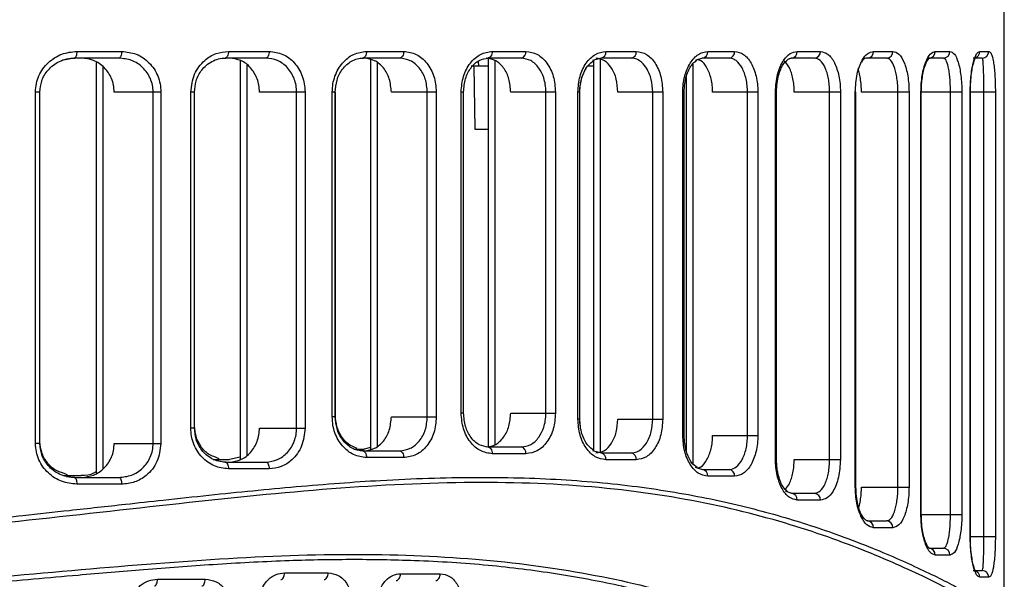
# Model space of a CAD drawing. Header units: millimetres. Extents: x 131 to 438, y 5 to 266.
# Tile 7 of 13: x 220 to 264, y 55 to 79. Entities that reach past the tile are written whole.
import ezdxf

# ---------------------------------------------------------------- set-up
doc = ezdxf.new("R2010")
doc.units = ezdxf.units.MM

msp = doc.modelspace()

# ---------------------------------------------------------------- linework, layer by layer
at = {"color": 7, "linetype": 'Continuous', "lineweight": 25}
for p, q in [((263.959, 53.121), (263.959, 83.181)), ((222.756, 77.681), (222.285, 77.597)), ((224.73, 77.681), (222.756, 77.681)), ((222.87, 77.981), (224.853, 77.981)), ((231.24, 77.681), (229.441, 77.681)), ((229.586, 77.981), (231.393, 77.981)), ((237.172, 77.681), (235.533, 77.681)), ((235.706, 77.981), (237.352, 77.981)), ((242.563, 77.681), (241.077, 77.681)), ((241.098, 77.681), (241.098, 60.466)), ((241.274, 77.981), (242.767, 77.981)), ((246.092, 77.681), (245.718, 77.572)), ((246.055, 77.67), (246.055, 60.211)), ((247.428, 77.681), (246.092, 77.681)), ((246.312, 77.981), (247.655, 77.981)), ((250.581, 77.681), (250.266, 77.575)), ((251.765, 77.681), (250.581, 77.681)), ((250.821, 77.981), (252.011, 77.981)), ((254.527, 77.681), (254.374, 77.62)), ((255.551, 77.681), (254.527, 77.681)), ((254.786, 77.981), (255.814, 77.981)), ((258.742, 77.681), (257.894, 77.681)), ((258.168, 77.981), (259.019, 77.981)), ((261.261, 77.681), (260.616, 77.681)), ((260.902, 77.981), (261.55, 77.981)), ((262.978, 77.681), (262.58, 77.681)), ((262.875, 77.981), (263.274, 77.981)), ((223.733, 77.492), (223.733, 59.307)), ((224.026, 77.297), (224.026, 59.502)), ((230.106, 77.577), (230.106, 59.902)), ((230.398, 77.375), (230.398, 60.104)), ((235.883, 77.612), (235.883, 60.363)), ((236.176, 77.474), (236.176, 60.501)), ((241.098, 77.331), (240.342, 77.331)), ((240.459, 77.331), (240.508, 74.531)), ((240.654, 77.542), (240.659, 77.331)), ((241.391, 77.576), (241.391, 60.571)), ((245.762, 77.331), (245.504, 77.331)), ((245.762, 77.584), (245.762, 60.297)), ((250.156, 77.417), (250.156, 59.736)), ((252.431, 77.331), (252.428, 77.331)), ((249.863, 76.821), (249.863, 60.331)), ((221.039, 60.618), (221.039, 76.181)), ((221.237, 76.181), (221.039, 76.181)), ((221.232, 60.618), (221.232, 76.181)), ((221.237, 60.7), (221.237, 76.181)), ((226.593, 76.181), (224.524, 76.181)), ((226.25, 60.618), (226.25, 76.181)), ((226.593, 76.181), (226.593, 60.618)), ((227.918, 61.298), (227.918, 76.181)), ((228.085, 76.181), (227.918, 76.181)), ((228.081, 61.298), (228.081, 76.181)), ((228.085, 61.408), (228.085, 76.181)), ((232.979, 76.181), (230.96, 76.181)), ((232.606, 61.298), (232.606, 76.181)), ((232.979, 76.181), (232.979, 61.298)), ((234.186, 61.794), (234.186, 76.181)), ((234.324, 76.181), (234.186, 76.181)), ((234.321, 61.794), (234.321, 76.181)), ((234.324, 61.873), (234.324, 76.181)), ((238.796, 76.181), (236.805, 76.181)), ((238.397, 61.794), (238.397, 76.181)), ((238.796, 76.181), (238.796, 61.794)), ((239.894, 61.966), (239.894, 76.181)), ((240.006, 76.181), (239.894, 76.181)), ((240.002, 61.966), (240.002, 76.181)), ((240.006, 61.984), (240.006, 76.181)), ((244.074, 76.181), (242.094, 76.181)), ((243.652, 61.966), (243.652, 76.181)), ((244.074, 76.181), (244.074, 61.966)), ((245.067, 61.7), (245.067, 76.181)), ((245.155, 76.181), (245.067, 76.181)), ((245.152, 61.7), (245.152, 76.181)), ((248.826, 76.181), (246.84, 76.181)), ((248.382, 61.7), (248.382, 76.181)), ((248.826, 76.181), (248.826, 61.7)), ((249.713, 60.972), (249.713, 76.181)), ((249.78, 76.181), (249.713, 76.181)), ((249.777, 60.972), (249.777, 76.181)), ((253.043, 76.181), (251.035, 76.181)), ((252.58, 60.972), (252.58, 76.181)), ((253.043, 76.181), (253.043, 60.972)), ((253.82, 59.914), (253.82, 76.181)), ((253.866, 76.181), (253.82, 76.181)), ((253.866, 59.914), (253.866, 76.181)), ((256.698, 76.181), (254.651, 76.181)), ((256.218, 59.914), (256.218, 76.181)), ((256.698, 76.181), (256.698, 59.914)), ((257.357, 58.691), (257.357, 76.181)), ((257.387, 76.181), (257.357, 76.181)), ((257.387, 58.691), (257.387, 76.181)), ((259.739, 76.181), (257.63, 76.181)), ((259.246, 58.691), (259.246, 76.181)), ((259.739, 76.181), (259.739, 58.691)), ((260.266, 57.481), (260.266, 76.181)), ((262.077, 76.181), (260.266, 76.181)), ((260.283, 57.481), (260.283, 76.181)), ((261.574, 57.481), (261.574, 76.181)), ((262.077, 76.181), (262.077, 57.481)), ((262.449, 56.496), (262.449, 76.181)), ((263.563, 76.181), (262.449, 76.181)), ((262.456, 56.496), (262.456, 76.181)), ((263.052, 56.496), (263.052, 76.181)), ((263.563, 76.181), (263.563, 56.496)), ((240.508, 74.531), (241.101, 74.531)), ((240.002, 61.966), (239.894, 61.966)), ((240.006, 61.984), (240.002, 61.984)), ((242.094, 61.966), (244.074, 61.966)), ((234.321, 61.794), (234.186, 61.794)), ((234.321, 61.873), (234.324, 61.873)), ((236.805, 61.794), (238.796, 61.794)), ((245.152, 61.7), (245.067, 61.7)), ((245.067, 61.675), (245.067, 61.7)), ((245.179, 61.356), (245.155, 61.675)), ((246.84, 61.7), (248.826, 61.7)), ((228.081, 61.298), (227.918, 61.298)), ((228.081, 61.408), (228.085, 61.408)), ((230.96, 61.298), (232.979, 61.298)), ((221.237, 60.7), (221.232, 60.7)), ((249.777, 60.972), (249.713, 60.972)), ((251.035, 60.972), (253.043, 60.972)), ((221.232, 60.618), (221.039, 60.618)), ((224.524, 60.618), (226.593, 60.618)), ((235.137, 60.373), (235.604, 60.373)), ((235.533, 60.294), (237.172, 60.294)), ((235.886, 60.443), (235.604, 60.373)), ((241.077, 60.466), (242.563, 60.466)), ((245.718, 60.31), (246.092, 60.2)), ((246.092, 60.2), (247.428, 60.2)), ((228.905, 59.908), (229.636, 59.908)), ((229.171, 59.936), (228.936, 60.042)), ((229.024, 59.882), (229.441, 59.798)), ((229.441, 59.798), (231.24, 59.798)), ((230.109, 60.012), (229.636, 59.908)), ((237.352, 59.994), (235.706, 59.994)), ((242.767, 60.166), (241.274, 60.166)), ((247.655, 59.9), (246.312, 59.9)), ((253.866, 59.914), (253.82, 59.914)), ((254.651, 59.914), (256.698, 59.914)), ((222.46, 59.226), (222.19, 59.334)), ((231.393, 59.498), (229.586, 59.498)), ((250.265, 59.578), (250.581, 59.472)), ((250.581, 59.472), (251.765, 59.472)), ((222.313, 59.2), (223.067, 59.2)), ((222.407, 59.158), (222.756, 59.118)), ((222.756, 59.118), (224.73, 59.118)), ((252.011, 59.172), (250.821, 59.172)), ((224.853, 58.818), (222.87, 58.818)), ((254.255, 58.522), (254.527, 58.414)), ((257.387, 58.691), (257.357, 58.691)), ((257.63, 58.691), (259.739, 58.691)), ((254.527, 58.414), (255.551, 58.414)), ((255.814, 58.114), (254.786, 58.114)), ((257.894, 57.191), (258.742, 57.191)), ((260.266, 57.481), (262.077, 57.481)), ((259.019, 56.891), (258.168, 56.891)), ((262.449, 56.496), (263.563, 56.496)), ((260.616, 55.981), (261.261, 55.981)), ((261.55, 55.681), (260.902, 55.681)), ((262.58, 54.996), (262.978, 54.996)), ((226.447, 54.615), (228.558, 54.615)), ((232.07, 54.897), (234.001, 54.897)), ((237.21, 54.856), (238.971, 54.856)), ((263.274, 54.696), (262.875, 54.696))]:
    msp.add_line(p, q, dxfattribs=at)
at = {"color": 7, "linetype": 'Continuous', "lineweight": 25, "flags": 128}
for points in [[(222.87, 77.981), (222.868, 77.923), (222.861, 77.866), (222.851, 77.814), (222.837, 77.769), (222.819, 77.732), (222.799, 77.704), (222.778, 77.687), (222.756, 77.681)], [(224.853, 77.981), (224.851, 77.923), (224.844, 77.866), (224.833, 77.814), (224.817, 77.769), (224.798, 77.732), (224.777, 77.704), (224.754, 77.687), (224.73, 77.681)], [(229.586, 77.981), (229.583, 77.923), (229.575, 77.866), (229.561, 77.814), (229.543, 77.769), (229.521, 77.732), (229.496, 77.704), (229.469, 77.687), (229.441, 77.681)], [(231.393, 77.981), (231.39, 77.923), (231.381, 77.866), (231.367, 77.814), (231.348, 77.769), (231.325, 77.732), (231.298, 77.704), (231.27, 77.687), (231.24, 77.681)], [(235.706, 77.981), (235.703, 77.923), (235.693, 77.866), (235.677, 77.814), (235.655, 77.769), (235.629, 77.732), (235.599, 77.704), (235.567, 77.687), (235.533, 77.681)], [(237.352, 77.981), (237.349, 77.923), (237.338, 77.866), (237.322, 77.814), (237.299, 77.769), (237.272, 77.732), (237.241, 77.704), (237.207, 77.687), (237.172, 77.681)], [(241.274, 77.981), (241.271, 77.923), (241.259, 77.866), (241.241, 77.814), (241.217, 77.769), (241.187, 77.732), (241.152, 77.704), (241.115, 77.687), (241.077, 77.681)], [(235.533, 60.294), (235.567, 60.288), (235.599, 60.271), (235.629, 60.243), (235.655, 60.206), (235.677, 60.16), (235.693, 60.108), (235.703, 60.052), (235.706, 59.994)], [(237.172, 60.294), (237.207, 60.288), (237.241, 60.271), (237.272, 60.243), (237.299, 60.206), (237.322, 60.16), (237.338, 60.108), (237.349, 60.052), (237.352, 59.994)], [(241.077, 60.466), (241.115, 60.46), (241.152, 60.443), (241.187, 60.415), (241.217, 60.378), (241.241, 60.333), (241.259, 60.281), (241.271, 60.224), (241.274, 60.166)], [(229.441, 59.798), (229.469, 59.792), (229.496, 59.775), (229.521, 59.747), (229.543, 59.71), (229.561, 59.665), (229.575, 59.613), (229.583, 59.556), (229.586, 59.498)], [(231.24, 59.798), (231.27, 59.792), (231.298, 59.775), (231.325, 59.747), (231.348, 59.71), (231.367, 59.665), (231.381, 59.613), (231.39, 59.556), (231.393, 59.498)], [(222.756, 59.118), (222.778, 59.112), (222.799, 59.095), (222.819, 59.067), (222.837, 59.03), (222.851, 58.984), (222.861, 58.933), (222.868, 58.876), (222.87, 58.818)], [(224.73, 59.118), (224.754, 59.112), (224.777, 59.095), (224.798, 59.067), (224.817, 59.03), (224.833, 58.984), (224.844, 58.933), (224.851, 58.876), (224.853, 58.818)], [(226.308, 54.315), (226.335, 54.321), (226.361, 54.338), (226.385, 54.366), (226.406, 54.403), (226.423, 54.448), (226.436, 54.5), (226.444, 54.557), (226.447, 54.615)], [(228.408, 54.315), (228.437, 54.321), (228.465, 54.338), (228.491, 54.366), (228.514, 54.403), (228.532, 54.448), (228.546, 54.5), (228.555, 54.557), (228.558, 54.615)], [(231.904, 54.597), (231.936, 54.602), (231.967, 54.62), (231.996, 54.647), (232.021, 54.685), (232.042, 54.73), (232.057, 54.782), (232.067, 54.838), (232.07, 54.897)], [(233.825, 54.597), (233.86, 54.602), (233.893, 54.62), (233.923, 54.647), (233.949, 54.685), (233.971, 54.73), (233.988, 54.782), (233.998, 54.838), (234.001, 54.897)], [(237.019, 54.556), (237.057, 54.562), (237.092, 54.579), (237.125, 54.607), (237.154, 54.644), (237.178, 54.69), (237.196, 54.741), (237.206, 54.798), (237.21, 54.856)], [(238.772, 54.556), (238.811, 54.562), (238.848, 54.579), (238.883, 54.607), (238.913, 54.644), (238.938, 54.69), (238.956, 54.741), (238.967, 54.798), (238.971, 54.856)]]:
    msp.add_lwpolyline(points, dxfattribs=at)
at = {"color": 7, "linetype": 'Continuous', "lineweight": 25}
for centre, radius, start, end in [((242.504, 77.941), 0.266, 282.7896, 8.6749), ((246.045, 77.947), 0.27, 280.0385, 7.3571), ((247.386, 77.949), 0.271, 279.072, 6.8354), ((250.547, 77.954), 0.275, 276.9434, 5.5668), ((251.735, 77.957), 0.277, 276.1952, 5.0789), ((254.505, 77.962), 0.282, 274.5512, 3.9224), ((255.531, 77.964), 0.283, 273.9763, 3.4887), ((257.881, 77.969), 0.288, 272.7251, 2.4877), ((258.73, 77.97), 0.29, 272.2942, 2.1237), ((260.609, 77.974), 0.293, 271.3794, 1.3159), ((261.255, 77.976), 0.295, 271.0764, 1.0374), ((262.576, 77.979), 0.299, 287.7722, 0.3656), ((262.976, 77.98), 0.298, 270.298, 0.2949), ((242.504, 60.206), 0.266, 351.3251, 77.2104), ((246.045, 59.934), 0.27, 352.6429, 79.9615), ((247.386, 59.932), 0.271, 353.1646, 80.928), ((250.547, 59.198), 0.275, 354.4332, 83.0566), ((251.735, 59.196), 0.277, 354.9211, 83.8048), ((254.505, 58.133), 0.282, 356.0776, 85.4488), ((255.531, 58.131), 0.283, 356.5113, 86.0237), ((257.881, 56.903), 0.288, 357.5123, 87.2749), ((258.73, 56.902), 0.29, 357.8763, 87.7058), ((260.609, 55.688), 0.293, 358.6841, 88.6206), ((261.255, 55.687), 0.295, 358.9626, 88.9236), ((262.575, 54.697), 0.3, 359.7355, 71.9234), ((262.976, 54.697), 0.298, 359.7051, 89.702)]:
    msp.add_arc(centre, radius, start, end, dxfattribs=at)
for points, knots in [([(221.039, 76.181), (221.046, 76.306), (221.062, 76.553), (221.182, 76.903), (221.362, 77.22), (221.679, 77.577), (222.186, 77.907), (222.642, 77.957), (222.87, 77.981)], [0, 0, 0, 0, 0.126194, 0.250903, 0.374859, 0.501165, 0.750444, 1, 1, 1, 1]), ([(221.232, 76.181), (221.249, 76.347), (221.285, 76.705), (221.591, 77.202), (222.006, 77.511), (222.424, 77.663), (222.657, 77.678), (222.776, 77.686)], [0, 0, 0, 0, 0.199644, 0.431007, 0.697289, 0.844652, 1, 1, 1, 1]), ([(224.524, 76.181), (224.519, 76.283), (224.508, 76.486), (224.416, 76.777), (224.275, 77.041), (224.026, 77.341), (223.621, 77.619), (223.249, 77.66), (223.063, 77.681)], [0, 0, 0, 0, 0.1249408, 0.2505237, 0.3757063, 0.5007861, 0.7499874, 1, 1, 1, 1]), ([(226.25, 76.181), (226.244, 76.283), (226.232, 76.488), (226.136, 76.779), (225.988, 77.045), (225.729, 77.345), (225.306, 77.621), (224.922, 77.661), (224.73, 77.681)], [0, 0, 0, 0, 0.124137, 0.25043, 0.37237, 0.500658, 0.74989, 1, 1, 1, 1]), ([(224.853, 77.981), (225.076, 77.956), (225.519, 77.907), (226.001, 77.572), (226.298, 77.212), (226.464, 76.895), (226.573, 76.547), (226.587, 76.303), (226.593, 76.181)], [0, 0, 0, 0, 0.250028, 0.499207, 0.625057, 0.749492, 0.875038, 1, 1, 1, 1]), ([(227.918, 76.181), (227.952, 76.452), (228.02, 76.994), (228.482, 77.58), (229.026, 77.921), (229.399, 77.961), (229.586, 77.981)], [0, 0, 0, 0, 0.279835, 0.559331, 0.779532, 1, 1, 1, 1]), ([(228.081, 76.181), (228.095, 76.346), (228.127, 76.701), (228.346, 77.101), (228.605, 77.374), (228.856, 77.545), (229.149, 77.664), (229.359, 77.679), (229.467, 77.686)], [0, 0, 0, 0, 0.202722, 0.435479, 0.564525, 0.701464, 0.846898, 1, 1, 1, 1]), ([(230.96, 76.181), (230.955, 76.281), (230.945, 76.48), (230.838, 76.861), (230.591, 77.276), (230.149, 77.616), (229.805, 77.659), (229.632, 77.681)], [0, 0, 0, 0, 0.125306, 0.250886, 0.500262, 0.749666, 1, 1, 1, 1]), ([(232.606, 76.181), (232.601, 76.278), (232.591, 76.474), (232.511, 76.758), (232.383, 77.026), (232.152, 77.332), (231.77, 77.617), (231.417, 77.66), (231.24, 77.681)], [0, 0, 0, 0, 0.120987, 0.244575, 0.371084, 0.500812, 0.749925, 1, 1, 1, 1]), ([(231.393, 77.981), (231.599, 77.955), (232.01, 77.903), (232.537, 77.496), (232.833, 76.998), (232.961, 76.541), (232.973, 76.301), (232.979, 76.181)], [0, 0, 0, 0, 0.2503485, 0.4997553, 0.7491217, 0.8746862, 1, 1, 1, 1]), ([(234.186, 76.181), (234.192, 76.301), (234.204, 76.54), (234.328, 76.996), (234.614, 77.492), (235.12, 77.902), (235.511, 77.955), (235.706, 77.981)], [0, 0, 0, 0, 0.126149, 0.251404, 0.500719, 0.750246, 1, 1, 1, 1]), ([(234.321, 76.181), (234.336, 76.358), (234.367, 76.726), (234.624, 77.225), (234.963, 77.527), (235.294, 77.667), (235.473, 77.68), (235.565, 77.686)], [0, 0, 0, 0, 0.21903, 0.457955, 0.717726, 0.856355, 1, 1, 1, 1]), ([(236.805, 76.181), (236.787, 76.379), (236.751, 76.773), (236.473, 77.269), (236.075, 77.614), (235.759, 77.659), (235.6, 77.681)], [0, 0, 0, 0, 0.249965, 0.499719, 0.749401, 1, 1, 1, 1]), ([(238.397, 76.181), (238.38, 76.377), (238.353, 76.672), (238.199, 77.02), (237.996, 77.325), (237.655, 77.615), (237.333, 77.659), (237.172, 77.681)], [0, 0, 0, 0, 0.2466927, 0.3727515, 0.5003322, 0.7497016, 1, 1, 1, 1]), ([(237.352, 77.981), (237.542, 77.954), (237.921, 77.901), (238.397, 77.488), (238.73, 76.893), (238.774, 76.419), (238.796, 76.181)], [0, 0, 0, 0, 0.250619, 0.50031, 0.750053, 1, 1, 1, 1]), ([(239.894, 76.181), (239.915, 76.418), (239.958, 76.892), (240.282, 77.487), (240.739, 77.901), (241.096, 77.954), (241.274, 77.981)], [0, 0, 0, 0, 0.250516, 0.500168, 0.749972, 1, 1, 1, 1]), ([(240.002, 76.181), (240.02, 76.383), (240.055, 76.786), (240.318, 77.284), (240.687, 77.627), (240.971, 77.666), (241.113, 77.686)], [0, 0, 0, 0, 0.250628, 0.500257, 0.749966, 1, 1, 1, 1]), ([(242.094, 76.181), (242.078, 76.378), (242.046, 76.771), (241.796, 77.266), (241.438, 77.613), (241.15, 77.659), (241.006, 77.681)], [0, 0, 0, 0, 0.249996, 0.499774, 0.749441, 1, 1, 1, 1]), ([(243.652, 76.181), (243.647, 76.294), (243.637, 76.51), (243.543, 76.883), (243.345, 77.279), (242.994, 77.614), (242.706, 77.659), (242.563, 77.681)], [0, 0, 0, 0, 0.143934, 0.275488, 0.500527, 0.752112, 1, 1, 1, 1]), ([(242.767, 77.981), (242.94, 77.954), (243.286, 77.9), (243.716, 77.485), (244.016, 76.89), (244.055, 76.418), (244.074, 76.181)], [0, 0, 0, 0, 0.250582, 0.50026, 0.750025, 1, 1, 1, 1]), ([(245.067, 76.181), (245.086, 76.418), (245.124, 76.891), (245.417, 77.486), (245.829, 77.901), (246.151, 77.954), (246.312, 77.981)], [0, 0, 0, 0, 0.250533, 0.50019, 0.74998, 1, 1, 1, 1]), ([(246.84, 76.181), (246.825, 76.378), (246.797, 76.772), (246.574, 77.267), (246.254, 77.613), (245.997, 77.659), (245.869, 77.681)], [0, 0, 0, 0, 0.249982, 0.499757, 0.749433, 1, 1, 1, 1]), ([(248.382, 76.181), (248.37, 76.368), (248.351, 76.656), (248.235, 77.006), (248.076, 77.321), (247.846, 77.561), (247.602, 77.669), (247.475, 77.678), (247.428, 77.681)], [0, 0, 0, 0, 0.2364277, 0.3648843, 0.4998745, 0.7489339, 0.9073937, 1, 1, 1, 1]), ([(247.655, 77.981), (247.81, 77.954), (248.119, 77.9), (248.505, 77.486), (248.774, 76.891), (248.809, 76.418), (248.826, 76.181)], [0, 0, 0, 0, 0.250589, 0.500277, 0.75004, 1, 1, 1, 1]), ([(249.713, 76.181), (249.717, 76.3), (249.726, 76.538), (249.816, 76.993), (250.024, 77.49), (250.395, 77.901), (250.679, 77.955), (250.821, 77.981)], [0, 0, 0, 0, 0.126162, 0.251437, 0.50077, 0.750259, 1, 1, 1, 1]), ([(252.58, 76.181), (252.577, 76.28), (252.571, 76.478), (252.507, 76.858), (252.357, 77.276), (252.131, 77.55), (251.945, 77.652), (251.838, 77.678), (251.783, 77.68), (251.765, 77.681)], [0, 0, 0, 0, 0.123938, 0.250536, 0.499627, 0.748725, 0.873882, 0.956399, 1, 1, 1, 1]), ([(252.011, 77.981), (252.147, 77.955), (252.418, 77.901), (252.76, 77.491), (252.95, 76.994), (253.032, 76.539), (253.039, 76.3), (253.043, 76.181)], [0, 0, 0, 0, 0.250306, 0.499703, 0.749114, 0.874686, 1, 1, 1, 1]), ([(253.82, 76.181), (253.84, 76.45), (253.878, 76.988), (254.146, 77.578), (254.463, 77.921), (254.678, 77.961), (254.786, 77.981)], [0, 0, 0, 0, 0.2799507, 0.5594257, 0.7796066, 1, 1, 1, 1]), ([(254.353, 77.599), (254.365, 77.612), (254.441, 77.696), (254.513, 77.691), (254.574, 77.686)], [0, 0, 0, 0, 0.153178, 1, 1, 1, 1]), ([(256.218, 76.181), (256.216, 76.281), (256.211, 76.484), (256.17, 76.771), (256.108, 77.036), (255.996, 77.336), (255.812, 77.618), (255.638, 77.66), (255.551, 77.681)], [0, 0, 0, 0, 0.1237488, 0.2504619, 0.3711677, 0.5007347, 0.7499294, 1, 1, 1, 1]), ([(255.814, 77.981), (255.929, 77.955), (256.16, 77.904), (256.403, 77.565), (256.551, 77.205), (256.634, 76.889), (256.688, 76.544), (256.694, 76.302), (256.698, 76.181)], [0, 0, 0, 0, 0.2500113, 0.4991563, 0.6249439, 0.7494725, 0.8750293, 1, 1, 1, 1]), ([(257.357, 76.181), (257.374, 76.455), (257.409, 77.003), (257.639, 77.589), (257.904, 77.923), (258.08, 77.962), (258.168, 77.981)], [0, 0, 0, 0, 0.279826, 0.559323, 0.779515, 1, 1, 1, 1]), ([(257.894, 77.681), (257.82, 77.674), (257.73, 77.666), (257.652, 77.532), (257.638, 77.508)], [0, 0, 0, 0, 0.819182, 1, 1, 1, 1]), ([(259.246, 76.181), (259.244, 76.284), (259.24, 76.493), (259.208, 76.786), (259.16, 77.052), (259.075, 77.351), (258.97, 77.544), (258.85, 77.66), (258.784, 77.673), (258.742, 77.681)], [0, 0, 0, 0, 0.123188, 0.250128, 0.370057, 0.500178, 0.749379, 0.837578, 1, 1, 1, 1]), ([(259.019, 77.981), (259.112, 77.957), (259.297, 77.907), (259.495, 77.577), (259.617, 77.22), (259.685, 76.902), (259.73, 76.551), (259.736, 76.304), (259.739, 76.181)], [0, 0, 0, 0, 0.2499182, 0.4992265, 0.6255559, 0.7495385, 0.8753408, 1, 1, 1, 1]), ([(260.266, 76.181), (260.269, 76.307), (260.275, 76.559), (260.319, 76.914), (260.384, 77.233), (260.497, 77.589), (260.675, 77.911), (260.826, 77.958), (260.902, 77.981)], [0, 0, 0, 0, 0.12611, 0.251007, 0.374815, 0.501351, 0.750428, 1, 1, 1, 1]), ([(260.283, 76.181), (260.285, 76.294), (260.29, 76.519), (260.327, 76.836), (260.381, 77.117), (260.469, 77.425), (260.594, 77.672), (260.643, 77.681), (260.668, 77.686)], [0, 0, 0, 0, 0.122879, 0.245797, 0.370127, 0.494683, 0.745267, 1, 1, 1, 1]), ([(261.574, 76.181), (261.572, 76.288), (261.57, 76.507), (261.55, 76.807), (261.519, 77.076), (261.466, 77.37), (261.402, 77.553), (261.328, 77.662), (261.287, 77.674), (261.261, 77.681)], [0, 0, 0, 0, 0.1223763, 0.2499773, 0.3688734, 0.5002236, 0.7498859, 0.8400243, 1, 1, 1, 1]), ([(261.55, 77.981), (261.617, 77.958), (261.751, 77.911), (261.895, 77.595), (261.985, 77.241), (262.037, 76.921), (262.071, 76.563), (262.075, 76.308), (262.077, 76.181)], [0, 0, 0, 0, 0.249475, 0.499165, 0.626383, 0.749621, 0.87586, 1, 1, 1, 1]), ([(262.449, 76.181), (262.451, 76.313), (262.456, 76.574), (262.488, 76.94), (262.535, 77.261), (262.614, 77.613), (262.732, 77.917), (262.827, 77.96), (262.875, 77.981)], [0, 0, 0, 0, 0.126119, 0.250731, 0.376133, 0.501711, 0.751229, 1, 1, 1, 1]), ([(262.456, 76.181), (262.459, 76.333), (262.465, 76.627), (262.504, 77.008), (262.554, 77.301), (262.612, 77.555), (262.67, 77.677), (262.66, 77.679), (262.659, 77.679)], [0, 0, 0, 0, 0.192919, 0.374378, 0.545856, 0.706668, 0.995189, 1, 1, 1, 1]), ([(263.052, 76.181), (263.052, 76.294), (263.052, 76.527), (263.048, 76.837), (263.043, 77.107), (263.033, 77.392), (263.017, 77.563), (262.999, 77.663), (262.986, 77.674), (262.978, 77.681)], [0, 0, 0, 0, 0.120802, 0.249513, 0.366952, 0.500088, 0.74979, 0.839577, 1, 1, 1, 1]), ([(263.274, 77.981), (263.312, 77.96), (263.387, 77.916), (263.464, 77.617), (263.512, 77.271), (263.54, 76.949), (263.559, 76.582), (263.562, 76.313), (263.563, 76.181)], [0, 0, 0, 0, 0.249619, 0.499314, 0.62784, 0.750004, 0.876904, 1, 1, 1, 1]), ([(245.152, 76.181), (245.157, 76.295), (245.167, 76.519), (245.241, 76.831), (245.349, 77.1), (245.522, 77.393), (245.688, 77.515), (245.795, 77.594)], [0, 0, 0, 0, 0.1839205, 0.3609354, 0.5323093, 0.6979646, 1, 1, 1, 1]), ([(245.155, 76.181), (245.16, 76.293), (245.17, 76.51), (245.251, 76.884), (245.363, 77.094), (245.433, 77.226)], [0, 0, 0, 0, 0.2859223, 0.5545725, 1, 1, 1, 1]), ([(249.777, 76.181), (249.782, 76.308), (249.793, 76.553), (249.869, 76.887), (249.976, 77.162), (250.132, 77.432), (250.267, 77.536), (250.352, 77.6)], [0, 0, 0, 0, 0.199291, 0.386474, 0.56349, 0.729538, 1, 1, 1, 1]), ([(251.035, 76.181), (251.032, 76.28), (251.026, 76.478), (250.959, 76.858), (250.801, 77.266), (250.579, 77.562), (250.424, 77.602), (250.38, 77.614)], [0, 0, 0, 0, 0.147401, 0.295098, 0.588462, 0.881788, 1, 1, 1, 1]), ([(253.866, 76.181), (253.871, 76.313), (253.881, 76.569), (253.952, 76.913), (254.048, 77.19), (254.181, 77.45), (254.289, 77.543), (254.353, 77.599)], [0, 0, 0, 0, 0.2051459, 0.3968673, 0.5770583, 0.7453692, 1, 1, 1, 1]), ([(254.651, 76.181), (254.648, 76.282), (254.643, 76.483), (254.598, 76.771), (254.53, 77.033), (254.411, 77.339), (254.287, 77.476), (254.205, 77.568)], [0, 0, 0, 0, 0.1671775, 0.3351465, 0.5026583, 0.6699555, 1, 1, 1, 1]), ([(257.63, 76.181), (257.628, 76.284), (257.623, 76.49), (257.586, 76.782), (257.536, 77.03), (257.491, 77.157), (257.471, 77.213)], [0, 0, 0, 0, 0.264238, 0.530979, 0.796224, 1, 1, 1, 1]), ([(241.274, 60.166), (241.095, 60.193), (240.738, 60.247), (240.281, 60.661), (239.957, 61.256), (239.915, 61.729), (239.894, 61.966)], [0, 0, 0, 0, 0.250588, 0.500275, 0.750039, 1, 1, 1, 1]), ([(241.113, 60.461), (240.971, 60.481), (240.687, 60.52), (240.318, 60.864), (240.055, 61.362), (240.02, 61.765), (240.002, 61.966)], [0, 0, 0, 0, 0.250398, 0.499959, 0.74978, 1, 1, 1, 1]), ([(241.006, 60.466), (241.15, 60.488), (241.437, 60.534), (241.796, 60.88), (242.045, 61.376), (242.078, 61.769), (242.094, 61.966)], [0, 0, 0, 0, 0.249998, 0.499776, 0.749443, 1, 1, 1, 1]), ([(242.563, 60.466), (242.706, 60.488), (242.994, 60.533), (243.345, 60.868), (243.543, 61.264), (243.637, 61.637), (243.647, 61.853), (243.652, 61.966)], [0, 0, 0, 0, 0.247671, 0.499021, 0.72423, 0.855911, 1, 1, 1, 1]), ([(244.074, 61.966), (244.055, 61.729), (244.016, 61.256), (243.715, 60.661), (243.285, 60.247), (242.94, 60.193), (242.767, 60.166)], [0, 0, 0, 0, 0.250534, 0.50019, 0.74998, 1, 1, 1, 1]), ([(235.706, 59.994), (235.51, 60.02), (235.12, 60.074), (234.613, 60.484), (234.327, 60.981), (234.203, 61.436), (234.192, 61.675), (234.186, 61.794)], [0, 0, 0, 0, 0.250305, 0.499701, 0.749113, 0.874681, 1, 1, 1, 1]), ([(235.565, 60.289), (235.473, 60.295), (235.293, 60.308), (234.962, 60.448), (234.624, 60.751), (234.367, 61.249), (234.336, 61.618), (234.321, 61.794)], [0, 0, 0, 0, 0.144174, 0.282523, 0.542406, 0.781451, 1, 1, 1, 1]), ([(235.288, 60.402), (235.155, 60.454), (234.894, 60.558), (234.582, 60.91), (234.366, 61.359), (234.338, 61.703), (234.324, 61.873)], [0, 0, 0, 0, 0.2591201, 0.5117848, 0.7583995, 1, 1, 1, 1]), ([(235.6, 60.294), (235.758, 60.316), (236.075, 60.36), (236.472, 60.705), (236.75, 61.201), (236.787, 61.596), (236.805, 61.794)], [0, 0, 0, 0, 0.250033, 0.499823, 0.749477, 1, 1, 1, 1]), ([(237.172, 60.294), (237.333, 60.316), (237.654, 60.36), (237.996, 60.649), (238.198, 60.954), (238.353, 61.303), (238.38, 61.598), (238.397, 61.794)], [0, 0, 0, 0, 0.24973, 0.499208, 0.626904, 0.753079, 1, 1, 1, 1]), ([(238.796, 61.794), (238.774, 61.556), (238.73, 61.081), (238.396, 60.485), (237.92, 60.073), (237.541, 60.02), (237.352, 59.994)], [0, 0, 0, 0, 0.250504, 0.500149, 0.749949, 1, 1, 1, 1]), ([(246.312, 59.9), (246.151, 59.927), (245.829, 59.981), (245.416, 60.396), (245.124, 60.991), (245.086, 61.463), (245.067, 61.7)], [0, 0, 0, 0, 0.250582, 0.500261, 0.750026, 1, 1, 1, 1]), ([(245.794, 60.287), (245.687, 60.367), (245.522, 60.489), (245.348, 60.781), (245.24, 61.051), (245.167, 61.363), (245.157, 61.586), (245.152, 61.7)], [0, 0, 0, 0, 0.302079, 0.468243, 0.639315, 0.816789, 1, 1, 1, 1]), ([(245.869, 60.2), (245.997, 60.222), (246.254, 60.267), (246.573, 60.613), (246.796, 61.109), (246.825, 61.503), (246.84, 61.7)], [0, 0, 0, 0, 0.250008, 0.4998, 0.749462, 1, 1, 1, 1]), ([(247.428, 60.2), (247.475, 60.203), (247.602, 60.212), (247.845, 60.32), (248.076, 60.56), (248.235, 60.874), (248.351, 61.225), (248.37, 61.513), (248.382, 61.7)], [0, 0, 0, 0, 0.092619, 0.250502, 0.499678, 0.634803, 0.763379, 1, 1, 1, 1]), ([(248.826, 61.7), (248.809, 61.463), (248.774, 60.989), (248.504, 60.394), (248.119, 59.98), (247.809, 59.927), (247.655, 59.9)], [0, 0, 0, 0, 0.250514, 0.500166, 0.749971, 1, 1, 1, 1]), ([(229.586, 59.498), (229.374, 59.524), (228.95, 59.575), (228.487, 59.915), (228.203, 60.274), (228.043, 60.591), (227.937, 60.936), (227.925, 61.177), (227.918, 61.298)], [0, 0, 0, 0, 0.250012, 0.499153, 0.624925, 0.74947, 0.875021, 1, 1, 1, 1]), ([(229.467, 59.793), (229.359, 59.801), (229.148, 59.816), (228.855, 59.935), (228.604, 60.106), (228.345, 60.38), (228.127, 60.78), (228.095, 61.133), (228.081, 61.298)], [0, 0, 0, 0, 0.153675, 0.298953, 0.436237, 0.565188, 0.797924, 1, 1, 1, 1]), ([(228.936, 60.042), (228.858, 60.072), (228.633, 60.158), (228.353, 60.477), (228.126, 60.919), (228.098, 61.249), (228.085, 61.408)], [0, 0, 0, 0, 0.158758, 0.45981, 0.739633, 1, 1, 1, 1]), ([(229.632, 59.798), (229.805, 59.82), (230.149, 59.863), (230.59, 60.202), (230.838, 60.616), (230.945, 60.998), (230.955, 61.198), (230.96, 61.298)], [0, 0, 0, 0, 0.249782, 0.499287, 0.748598, 0.873863, 1, 1, 1, 1]), ([(231.24, 59.798), (231.416, 59.819), (231.769, 59.862), (232.151, 60.147), (232.383, 60.452), (232.511, 60.72), (232.591, 61.005), (232.601, 61.201), (232.606, 61.298)], [0, 0, 0, 0, 0.249506, 0.498713, 0.628566, 0.755195, 0.8789, 1, 1, 1, 1]), ([(232.979, 61.298), (232.948, 61.029), (232.886, 60.491), (232.456, 59.902), (231.936, 59.558), (231.574, 59.518), (231.393, 59.498)], [0, 0, 0, 0, 0.279954, 0.559429, 0.779608, 1, 1, 1, 1]), ([(222.19, 59.334), (222.105, 59.363), (221.857, 59.447), (221.541, 59.762), (221.284, 60.207), (221.252, 60.54), (221.237, 60.7)], [0, 0, 0, 0, 0.157665, 0.462073, 0.741909, 1, 1, 1, 1]), ([(250.821, 59.172), (250.679, 59.198), (250.394, 59.252), (250.026, 59.664), (249.764, 60.26), (249.73, 60.734), (249.713, 60.972)], [0, 0, 0, 0, 0.2506209, 0.5003133, 0.7500554, 1, 1, 1, 1]), ([(250.351, 59.554), (250.267, 59.618), (250.131, 59.721), (249.975, 59.993), (249.869, 60.267), (249.793, 60.601), (249.782, 60.846), (249.777, 60.972)], [0, 0, 0, 0, 0.2704863, 0.4370182, 0.6137375, 0.8014036, 1, 1, 1, 1]), ([(250.38, 59.539), (250.424, 59.551), (250.579, 59.591), (250.8, 59.886), (250.958, 60.293), (251.025, 60.674), (251.032, 60.872), (251.035, 60.972)], [0, 0, 0, 0, 0.11721, 0.410805, 0.704174, 0.851564, 1, 1, 1, 1]), ([(251.765, 59.472), (251.784, 59.472), (251.891, 59.477), (252.102, 59.568), (252.356, 59.875), (252.507, 60.294), (252.571, 60.674), (252.577, 60.873), (252.58, 60.972)], [0, 0, 0, 0, 0.0440406, 0.2502538, 0.4996256, 0.7487655, 0.8757126, 1, 1, 1, 1]), ([(253.043, 60.972), (253.039, 60.852), (253.031, 60.613), (252.949, 60.157), (252.759, 59.661), (252.417, 59.251), (252.146, 59.198), (252.011, 59.172)], [0, 0, 0, 0, 0.126148, 0.251402, 0.500716, 0.750244, 1, 1, 1, 1]), ([(222.87, 58.818), (222.642, 58.842), (222.185, 58.892), (221.678, 59.222), (221.361, 59.58), (221.181, 59.898), (221.061, 60.248), (221.046, 60.495), (221.039, 60.618)], [0, 0, 0, 0, 0.2499258, 0.4992251, 0.6255296, 0.7495357, 0.8753264, 1, 1, 1, 1]), ([(222.776, 59.113), (222.657, 59.121), (222.424, 59.137), (222.005, 59.288), (221.591, 59.598), (221.285, 60.095), (221.249, 60.452), (221.232, 60.618)], [0, 0, 0, 0, 0.155716, 0.302862, 0.56936, 0.80083, 1, 1, 1, 1]), ([(223.063, 59.118), (223.249, 59.138), (223.621, 59.179), (224.026, 59.458), (224.275, 59.757), (224.415, 60.022), (224.507, 60.312), (224.519, 60.516), (224.524, 60.618)], [0, 0, 0, 0, 0.249528, 0.498724, 0.624589, 0.749006, 0.874132, 1, 1, 1, 1]), ([(224.73, 59.118), (224.922, 59.138), (225.305, 59.178), (225.728, 59.453), (225.988, 59.753), (226.135, 60.019), (226.232, 60.31), (226.244, 60.516), (226.25, 60.618)], [0, 0, 0, 0, 0.249589, 0.498822, 0.627094, 0.749048, 0.875598, 1, 1, 1, 1]), ([(226.593, 60.618), (226.558, 60.344), (226.488, 59.797), (226.007, 59.21), (225.439, 58.876), (225.049, 58.837), (224.853, 58.818)], [0, 0, 0, 0, 0.279831, 0.559327, 0.779515, 1, 1, 1, 1]), ([(254.786, 58.114), (254.663, 58.14), (254.419, 58.191), (254.149, 58.533), (253.984, 58.895), (253.892, 59.211), (253.831, 59.554), (253.824, 59.794), (253.82, 59.914)], [0, 0, 0, 0, 0.250031, 0.499121, 0.62462, 0.749443, 0.874851, 1, 1, 1, 1]), ([(254.352, 58.497), (254.288, 58.553), (254.181, 58.646), (254.047, 58.906), (253.951, 59.184), (253.88, 59.527), (253.871, 59.782), (253.866, 59.914)], [0, 0, 0, 0, 0.254932, 0.4234681, 0.6036325, 0.7956924, 1, 1, 1, 1]), ([(254.257, 58.598), (254.32, 58.67), (254.425, 58.788), (254.53, 59.062), (254.598, 59.323), (254.642, 59.611), (254.648, 59.813), (254.651, 59.914)], [0, 0, 0, 0, 0.275648, 0.457326, 0.63728, 0.818034, 1, 1, 1, 1]), ([(255.551, 58.414), (255.638, 58.435), (255.811, 58.477), (255.996, 58.758), (256.108, 59.059), (256.17, 59.323), (256.211, 59.61), (256.216, 59.813), (256.218, 59.914)], [0, 0, 0, 0, 0.24954, 0.498831, 0.628346, 0.749032, 0.875998, 1, 1, 1, 1]), ([(256.698, 59.914), (256.68, 59.643), (256.646, 59.101), (256.406, 58.514), (256.118, 58.174), (255.915, 58.134), (255.814, 58.114)], [0, 0, 0, 0, 0.2798293, 0.5593256, 0.7795307, 1, 1, 1, 1]), ([(223.738, 59.389), (223.697, 59.36), (223.501, 59.219), (223.259, 59.208), (223.067, 59.2)], [0, 0, 0, 0, 0.206744, 1, 1, 1, 1]), ([(175.996, 57.275), (177.255, 57.149), (179.772, 56.896), (183.661, 56.569), (187.56, 56.31), (191.505, 56.128), (195.441, 56.035), (199.404, 56.034), (203.365, 56.127), (206.61, 56.274), (209.184, 56.432), (211.094, 56.566), (213.069, 56.722), (215.01, 56.892), (216.95, 57.075), (218.752, 57.256), (220.639, 57.454), (222.699, 57.677), (224.767, 57.905), (226.825, 58.132), (228.71, 58.334), (230.675, 58.535), (232.603, 58.716), (234.492, 58.871), (237.177, 59.049), (240.519, 59.159), (244.391, 59.062), (247.356, 58.777), (249.579, 58.435), (251.177, 58.127), (252.677, 57.778), (254.079, 57.397), (255.405, 56.989), (256.772, 56.517), (258.096, 56.006), (259.326, 55.484), (260.389, 54.995), (261.321, 54.538), (262.311, 54.026), (263.19, 53.544), (263.837, 53.183), (263.918, 53.142), (263.959, 53.121)], [0, 0, 0, 0, 0.031417, 0.062805, 0.094826, 0.12527, 0.156809, 0.188059, 0.21891, 0.250625, 0.265357, 0.280725, 0.296731, 0.313375, 0.32828, 0.344702, 0.358334, 0.375854, 0.397226, 0.411852, 0.429948, 0.447508, 0.465182, 0.483265, 0.500801, 0.54262, 0.583505, 0.625021, 0.645672, 0.666467, 0.68777, 0.708072, 0.728372, 0.750225, 0.777188, 0.801644, 0.826009, 0.850715, 0.875387, 0.917528, 0.958008, 1, 1, 1, 1]), ([(263.826, 52.908), (263.799, 52.922), (263.74, 52.952), (262.935, 53.403), (261.36, 54.263), (258.761, 55.505), (255.336, 56.823), (251.118, 57.983), (246.148, 58.754), (240.487, 58.981), (234.232, 58.673), (227.483, 57.977), (220.324, 57.157), (212.838, 56.415), (205.096, 55.878), (199.853, 55.813), (197.23, 55.78)], [0, 0, 0, 0, 0.049464, 0.105231, 0.179521, 0.254508, 0.329071, 0.403764, 0.478294, 0.552125, 0.626612, 0.701194, 0.775428, 0.850285, 0.925086, 1, 1, 1, 1]), ([(258.168, 56.891), (258.068, 56.916), (257.867, 56.965), (257.641, 57.3), (257.5, 57.659), (257.42, 57.977), (257.367, 58.325), (257.36, 58.569), (257.357, 58.691)], [0, 0, 0, 0, 0.250026, 0.49921, 0.625078, 0.749494, 0.875047, 1, 1, 1, 1]), ([(257.944, 57.186), (257.904, 57.19), (257.818, 57.199), (257.666, 57.387), (257.546, 57.656), (257.463, 57.938), (257.4, 58.291), (257.391, 58.555), (257.387, 58.691)], [0, 0, 0, 0, 0.199396, 0.430565, 0.559249, 0.697105, 0.843929, 1, 1, 1, 1]), ([(257.513, 57.787), (257.518, 57.802), (257.548, 57.89), (257.586, 58.092), (257.624, 58.381), (257.628, 58.588), (257.63, 58.691)], [0, 0, 0, 0, 0.063063, 0.372852, 0.687859, 1, 1, 1, 1]), ([(258.742, 57.191), (258.806, 57.211), (258.936, 57.251), (259.074, 57.521), (259.159, 57.819), (259.208, 58.086), (259.24, 58.378), (259.244, 58.588), (259.246, 58.691)], [0, 0, 0, 0, 0.24963, 0.498964, 0.629156, 0.749177, 0.876468, 1, 1, 1, 1]), ([(259.739, 58.691), (259.736, 58.566), (259.73, 58.319), (259.685, 57.968), (259.616, 57.651), (259.494, 57.294), (259.297, 56.965), (259.112, 56.916), (259.019, 56.891)], [0, 0, 0, 0, 0.12619, 0.250901, 0.374833, 0.501164, 0.750441, 1, 1, 1, 1]), ([(260.902, 55.681), (260.826, 55.705), (260.674, 55.751), (260.497, 56.074), (260.384, 56.431), (260.318, 56.751), (260.274, 57.106), (260.269, 57.356), (260.266, 57.481)], [0, 0, 0, 0, 0.249824, 0.499254, 0.625744, 0.749563, 0.875377, 1, 1, 1, 1]), ([(260.668, 55.976), (260.652, 55.976), (260.619, 55.976), (260.51, 56.147), (260.416, 56.411), (260.347, 56.698), (260.294, 57.062), (260.287, 57.339), (260.283, 57.481)], [0, 0, 0, 0, 0.19965, 0.431055, 0.560146, 0.697897, 0.844351, 1, 1, 1, 1]), ([(261.261, 55.981), (261.301, 56), (261.381, 56.037), (261.465, 56.292), (261.519, 56.584), (261.549, 56.853), (261.57, 57.154), (261.572, 57.374), (261.574, 57.481)], [0, 0, 0, 0, 0.248707, 0.497984, 0.6297, 0.748918, 0.877091, 1, 1, 1, 1]), ([(262.077, 57.481), (262.075, 57.353), (262.071, 57.096), (262.036, 56.736), (261.984, 56.417), (261.894, 56.064), (261.751, 55.751), (261.617, 55.704), (261.55, 55.681)], [0, 0, 0, 0, 0.125925, 0.251232, 0.376564, 0.502324, 0.751501, 1, 1, 1, 1]), ([(262.875, 54.696), (262.827, 54.717), (262.732, 54.76), (262.614, 55.067), (262.535, 55.418), (262.488, 55.742), (262.455, 56.105), (262.451, 56.366), (262.449, 56.496)], [0, 0, 0, 0, 0.249155, 0.499066, 0.626613, 0.749638, 0.87594, 1, 1, 1, 1]), ([(262.664, 54.986), (262.665, 54.986), (262.68, 54.983), (262.626, 55.082), (262.568, 55.31), (262.513, 55.599), (262.467, 56.002), (262.46, 56.327), (262.456, 56.496)], [0, 0, 0, 0, 0.014389, 0.277521, 0.433788, 0.606186, 0.794808, 1, 1, 1, 1]), ([(262.978, 54.996), (262.989, 55.013), (263.013, 55.047), (263.032, 55.284), (263.043, 55.566), (263.048, 55.835), (263.052, 56.147), (263.052, 56.382), (263.052, 56.496)], [0, 0, 0, 0, 0.249176, 0.4978, 0.630827, 0.748205, 0.878144, 1, 1, 1, 1]), ([(263.563, 56.496), (263.562, 56.361), (263.559, 56.091), (263.54, 55.72), (263.512, 55.401), (263.463, 55.057), (263.386, 54.76), (263.312, 54.717), (263.274, 54.696)], [0, 0, 0, 0, 0.125916, 0.251098, 0.376431, 0.502014, 0.750692, 1, 1, 1, 1]), ([(259.056, 49.875), (258.7, 50.059), (257.989, 50.425), (256.339, 51.214), (254.282, 52.095), (251.936, 52.962), (249.441, 53.725), (246.886, 54.356), (244.12, 54.872), (241.106, 55.251), (238.05, 55.445), (235.027, 55.496), (232.05, 55.437), (228.992, 55.27), (225.925, 55.041), (222.616, 54.758), (219.095, 54.444), (215.398, 54.128), (211.866, 53.859), (208.329, 53.632), (204.703, 53.46), (201.051, 53.354), (197.316, 53.316), (193.431, 53.36), (189.376, 53.491), (186.145, 53.661), (183.746, 53.816), (182.194, 53.925), (180.705, 54.038), (179.229, 54.156), (177.658, 54.287), (175.809, 54.447), (173.94, 54.611), (172.298, 54.756), (170.838, 54.884), (169.392, 55.004), (167.842, 55.126), (166.323, 55.236), (164.424, 55.354), (162.149, 55.457), (159.57, 55.492), (157.208, 55.447), (155.044, 55.332), (153.088, 55.158), (151.199, 54.916), (149.42, 54.619), (147.703, 54.267), (146.143, 53.889), (144.622, 53.464), (143.016, 52.96), (141.392, 52.378), (139.883, 51.774), (138.583, 51.206), (137.473, 50.687), (136.534, 50.222), (136.086, 49.991), (135.862, 49.875)], [0, 0, 0, 0, 0.031376, 0.06261, 0.093949, 0.125309, 0.150957, 0.175669, 0.200472, 0.225134, 0.250208, 0.270854, 0.291013, 0.312352, 0.332309, 0.350667, 0.375023, 0.397268, 0.417243, 0.43749, 0.458943, 0.479769, 0.499975, 0.522605, 0.54601, 0.569414, 0.578449, 0.587911, 0.596665, 0.604797, 0.614194, 0.624855, 0.638295, 0.648477, 0.6554, 0.665725, 0.675946, 0.68526, 0.695427, 0.713618, 0.731492, 0.749633, 0.765245, 0.780739, 0.796058, 0.812165, 0.827204, 0.843422, 0.857838, 0.87461, 0.897107, 0.917634, 0.937347, 0.958702, 0.979399, 1, 1, 1, 1]), ([(197.24, 53.587), (199.679, 53.613), (204.579, 53.665), (211.824, 54.087), (218.869, 54.664), (225.623, 55.274), (231.992, 55.719), (237.893, 55.739), (243.23, 55.295), (247.917, 54.407), (251.909, 53.25), (255.142, 52.019), (257.671, 50.864), (258.664, 50.355), (259.161, 50.101)], [0, 0, 0, 0, 0.082766, 0.166311, 0.249538, 0.332695, 0.416463, 0.499377, 0.58239, 0.66618, 0.749386, 0.832914, 0.916439, 1, 1, 1, 1]), ([(225.223, 53.315), (225.248, 53.511), (225.298, 53.903), (225.637, 54.326), (226.036, 54.572), (226.31, 54.601), (226.447, 54.615)], [0, 0, 0, 0, 0.279304, 0.558549, 0.778855, 1, 1, 1, 1]), ([(228.558, 54.615), (228.726, 54.592), (229.063, 54.545), (229.445, 54.205), (229.679, 53.774), (229.707, 53.468), (229.721, 53.315)], [0, 0, 0, 0, 0.279787, 0.558946, 0.779091, 1, 1, 1, 1]), ([(230.95, 53.597), (230.972, 53.79), (231.016, 54.176), (231.322, 54.602), (231.689, 54.852), (231.943, 54.882), (232.07, 54.897)], [0, 0, 0, 0, 0.279478, 0.558705, 0.778857, 1, 1, 1, 1]), ([(234.001, 54.897), (234.157, 54.873), (234.468, 54.825), (234.817, 54.48), (235.027, 54.051), (235.052, 53.748), (235.064, 53.597)], [0, 0, 0, 0, 0.279676, 0.55901, 0.778986, 1, 1, 1, 1]), ([(236.188, 53.556), (236.207, 53.748), (236.247, 54.131), (236.524, 54.557), (236.86, 54.811), (237.093, 54.841), (237.21, 54.856)], [0, 0, 0, 0, 0.279515, 0.558817, 0.778892, 1, 1, 1, 1]), ([(238.971, 54.856), (239.114, 54.832), (239.399, 54.783), (239.716, 54.437), (239.906, 54.008), (239.929, 53.707), (239.94, 53.556)], [0, 0, 0, 0, 0.279617, 0.558938, 0.778949, 1, 1, 1, 1])]:
    msp.add_open_spline(points, degree=3, knots=knots, dxfattribs=at)

doc.saveas('drawing.dxf')
